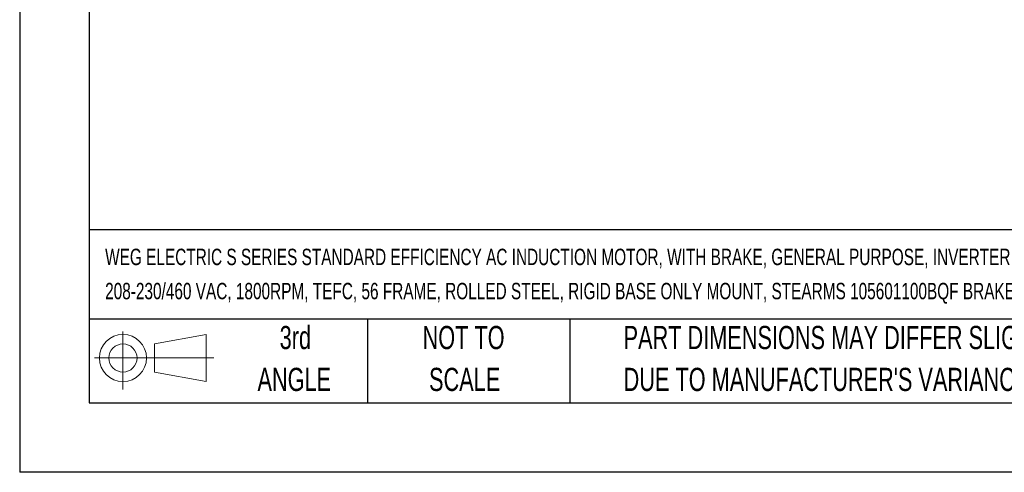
# Model space of a CAD drawing. Header units: inches. Extents: x 0 to 11, y 0 to 8.5.
# Tile 1 of 13: x 0 to 3.5, y 0 to 1.6. Entities that reach past the tile are written whole.
import ezdxf

# ---------------------------------------------------------------- set-up
doc = ezdxf.new("R2010")
doc.units = ezdxf.units.IN
doc.header["$MEASUREMENT"] = 0
doc.linetypes.add('CENTERX2', pattern=[0.8, 0.5, -0.1, 0.1, -0.1])
doc.layers.add('SLD-DEFPOINTS', color=7, linetype='Continuous')
doc.layers.add('TEXT', color=140, linetype='Continuous', lineweight=25)
doc.styles.add('SLDTEXTSTYLE0', font='TXT', dxfattribs={"width": 0.7})

# ---------------------------------------------------------------- blocks, each defined once
blk = doc.blocks.new('Block11')
at = {"color": 7, "linetype": 'Continuous', "lineweight": 18}
for p, q in [((0.1019, 0.2091), (0.1019, 0)), ((0.2157, 0.1641), (0.4006, 0.1981)), ((0.4006, 0.1981), (0.4006, 0.0288)), ((0.2157, 0.0628), (0.2157, 0.1641)), ((0, 0.1135), (0.4281, 0.1135)), ((0.2157, 0.0628), (0.4006, 0.0288))]:
    blk.add_line(p, q, dxfattribs=at)
for radius in [0.0846, 0.0506]:
    blk.add_circle((0.1019, 0.1135), radius, dxfattribs=at)
blk = doc.blocks.new('Block12')
at = {"layer": 'SLD-DEFPOINTS'}
blk.add_blockref('Block11', (0, 0), dxfattribs=at)
blk = doc.blocks.new('SW_NOTE_0')
at = {"layer": 'TEXT', "color": 0, "linetype": 'CENTERX2', "lineweight": 18, "char_height": 0.059006, "attachment_point": 1, "style": 'SLDTEXTSTYLE0'}
for s, insert in [('WEG ELECTRIC S SERIES STANDARD EFFICIENCY AC INDUCTION MOTOR, WITH BRAKE, GENERAL PURPOSE, INVERTER RATED, 1/3HP, 3-PH,', (0, 0.0761)), ('208-230/460 VAC, 1800RPM, TEFC, 56 FRAME, ROLLED STEEL, RIGID BASE ONLY MOUNT, STEARMS 105601100BQF BRAKE ASSEMBLY INCLUDED', (0, -0.0466))]:
    blk.add_mtext(s, dxfattribs=dict(at, insert=insert))
blk = doc.blocks.new('SW_NOTE_0_3')
at = {"layer": 'TEXT', "color": 0, "linetype": 'CENTERX2', "lineweight": 18, "char_height": 0.083333, "attachment_point": 1, "style": 'SLDTEXTSTYLE0'}
for s, insert in [('PART DIMENSIONS MAY DIFFER SLIGHTLY', (0, 0.1074)), ("DUE TO MANUFACTURER'S VARIANCES", (0, -0.0431))]:
    blk.add_mtext(s, dxfattribs=dict(at, insert=insert))
blk = doc.blocks.new('SW_NOTE_0_4')
at = {"layer": 'TEXT', "color": 0, "linetype": 'CENTERX2', "lineweight": 18, "char_height": 0.08333, "attachment_point": 2, "style": 'SLDTEXTSTYLE0'}
for s, insert in [('NOT TO', (0.207, 0.1074)), ('SCALE', (0.2108, -0.0431))]:
    blk.add_mtext(s, dxfattribs=dict(at, insert=insert))
blk = doc.blocks.new('SW_NOTE_0_5')
at = {"layer": 'TEXT', "color": 0, "linetype": 'CENTERX2', "lineweight": 18, "char_height": 0.08333, "attachment_point": 2, "style": 'SLDTEXTSTYLE0'}
for s, insert in [('3rd', (0.0911, 0.1074)), ('ANGLE', (0.0873, -0.0431))]:
    blk.add_mtext(s, dxfattribs=dict(at, insert=insert))

msp = doc.modelspace()

# ---------------------------------------------------------------- linework, layer by layer
at = {"color": 7, "linetype": 'Continuous'}
for p in [(0.0001, 8.50011), (11.0001, 0.00011)]:
    msp.add_line(p, (0.0001, 0.00011), dxfattribs=at)
at = {"layer": 'TEXT'}
for p, q in [((0.25, 8.25), (0.25, 0.25)), ((10.75, 0.87111), (0.25, 0.87111)), ((10.75, 0.55), (0.25, 0.55)), ((1.25, 0.55), (1.25, 0.25)), ((1.97684, 0.55), (1.97684, 0.25)), ((0.25, 0.25), (10.75, 0.25))]:
    msp.add_line(p, q, dxfattribs=at)

# ---------------------------------------------------------------- block references
at = {"layer": 'SLD-DEFPOINTS'}
msp.add_blockref('Block12', (0.26921, 0.2974), dxfattribs=at)
at = {"layer": 'TEXT', "linetype": 'CENTERX2', "lineweight": 18}
for name, p in [('SW_NOTE_0', (0.30713, 0.72752)), ('SW_NOTE_0_5', (0.8995, 0.41872)), ('SW_NOTE_0_4', (1.38808, 0.41872)), ('SW_NOTE_0_3', (2.17005, 0.41872))]:
    msp.add_blockref(name, p, dxfattribs=at)

doc.saveas('drawing.dxf')
